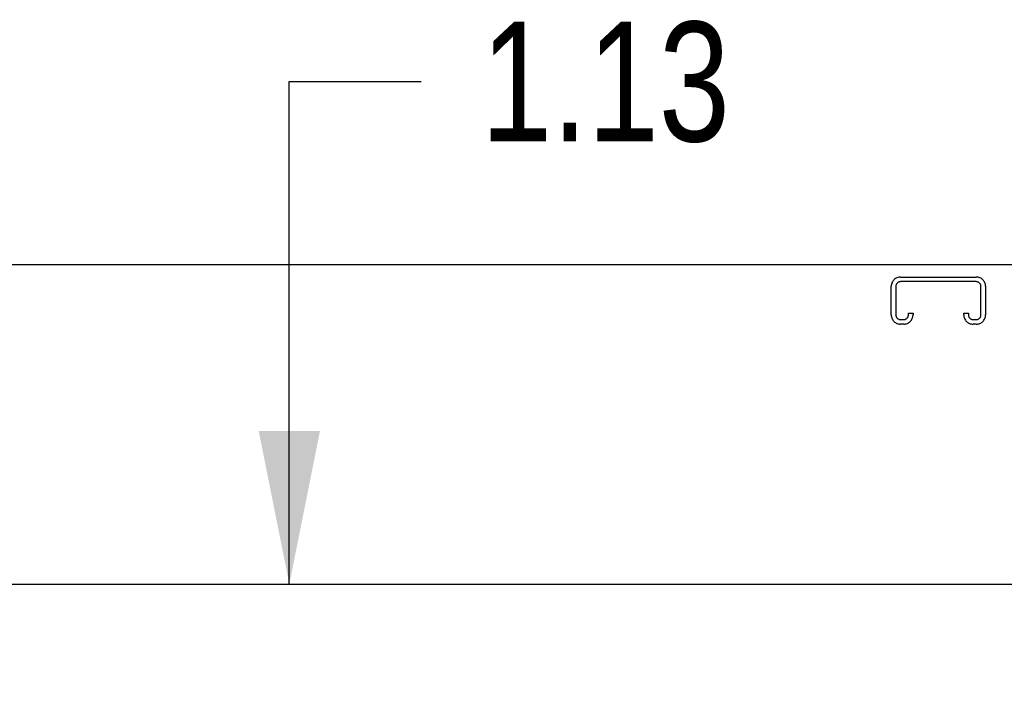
# Model space of a CAD drawing. Header units: inches. Extents: x 0 to 225, y 0 to 145.
# Tile 52 of 104: x 59.05 to 67.53, y 104.03 to 109.93. Entities that reach past the tile are written whole.
import ezdxf

# ---------------------------------------------------------------- set-up
doc = ezdxf.new("R2010")
doc.units = ezdxf.units.IN
doc.header["$LTSCALE"] = 12.349732
doc.header["$MEASUREMENT"] = 0
doc.linetypes.add('HIDDEN', pattern=[0.2, 0.1, -0.1])
doc.layers.get('0').update_dxf_attribs({"linetype": 'CONTINUOUS'})
doc.layers.add('DEFAULT_2', color=8, linetype='HIDDEN')
doc.layers.add('DIMENSIONS', color=7, linetype='CONTINUOUS')
doc.styles.get("Standard").update_dxf_attribs({"font": 'txt', "width": 0.8})
doc.dimstyles.new('DIMSTYLE_3', dxfattribs={"dimtxt": 1.030245, "dimasz": 1.320827, "dimexe": 0.09, "dimexo": 0.07, "dimgap": 0.039, "dimtad": 0, "dimtih": 1, "dimtoh": 1, "dimzin": 4, "dimdsep": 46, "dimtxsty": 'Standard', "dimblk": '_FILLED', "dimblk1": '_FILLED', "dimblk2": '_FILLED', "dimcen": 0.09, "dimadec": 0, "dimazin": 0, "dimtfac": 1, "dimtofl": 0, "dimtmove": 0, "dimatfit": 3, "dimldrblk": '_FILLED', "dimfxl": 0, "dimtolj": 1, "dimtzin": 4, "dimarcsym": 0})

# ---------------------------------------------------------------- blocks, each defined once
blk = doc.blocks.new('_FILLED')
at = {"color": 0, "linetype": 'ByBlock'}
blk.add_solid([(0, 0), (-1, 0.2), (-1, -0.2)], dxfattribs=at)
blk = doc.blocks.new('*D17')
at = {"layer": 'DIMENSIONS', "color": 2, "linetype": 'Continuous'}
for p, q in [((61.3727, 105.0717), (61.3727, 109.4011)), ((61.3727, 109.4011), (62.5086, 109.4011)), ((61.3727, 103.9467), (61.3727, 101.305))]:
    blk.add_line(p, q, dxfattribs=at)
at = {"layer": 'DIMENSIONS', "color": 2, "linetype": 'Continuous', "xscale": 1.3208269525, "yscale": 1.3208269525, "zscale": 1.3208269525}
for p, rotation in [((61.3727, 105.0717), 270), ((61.3727, 103.9467), 90)]:
    blk.add_blockref('_FILLED', p, dxfattribs=dict(at, rotation=rotation))
at = {"layer": 'DIMENSIONS', "color": 2, "linetype": 'Continuous', "insert": (63.0238, 109.9163), "char_height": 1.03025, "width": 3.296784, "attachment_point": 1, "line_spacing_factor": 0.9}
blk.add_mtext('1.13', dxfattribs=at)

msp = doc.modelspace()

# ---------------------------------------------------------------- linework, layer by layer
at = {"color": 3, "linetype": 'Continuous'}
for p, q in [((96.9126, 107.8217), (49.0166, 107.8217)), ((49.2146, 105.0717), (72.0271, 105.0717))]:
    msp.add_line(p, q, dxfattribs=at)
at = {"layer": 'DEFAULT_2', "color": 8, "linetype": 'HIDDEN'}
for p, q in [((66.6384, 107.7177), (67.2909, 107.7177)), ((67.2909, 107.6777), (66.6384, 107.6777)), ((66.5584, 107.3914), (66.5584, 107.6377)), ((66.5984, 107.6377), (66.5984, 107.3914)), ((67.3309, 107.3914), (67.3309, 107.6377)), ((67.3709, 107.6377), (67.3709, 107.3914)), ((66.7059, 107.3914), (66.7059, 107.4052)), ((66.7059, 107.4052), (66.7459, 107.4052)), ((66.7459, 107.4052), (66.7459, 107.3914)), ((67.1834, 107.3914), (67.1834, 107.4052)), ((67.1834, 107.4052), (67.2234, 107.4052)), ((67.2234, 107.4052), (67.2234, 107.3914)), ((66.6384, 107.3514), (66.6659, 107.3514)), ((66.6659, 107.3114), (66.6384, 107.3114)), ((67.2634, 107.3514), (67.2909, 107.3514)), ((67.2909, 107.3114), (67.2634, 107.3114))]:
    msp.add_line(p, q, dxfattribs=at)
for centre, radius, start, end in [((66.6384, 107.6377), 0.08, 90, 180), ((66.6384, 107.6377), 0.04, 90, 180), ((67.2909, 107.6377), 0.08, 0, 90), ((67.2909, 107.6377), 0.04, 0, 90), ((66.6384, 107.3914), 0.08, 180, 270), ((66.6384, 107.3914), 0.04, 180, 270), ((66.6659, 107.3914), 0.08, 270, 360), ((66.6659, 107.3914), 0.04, 270, 360), ((67.2634, 107.3914), 0.08, 180, 270), ((67.2634, 107.3914), 0.04, 180, 270), ((67.2909, 107.3914), 0.08, 270, 360), ((67.2909, 107.3914), 0.04, 270, 360)]:
    msp.add_arc(centre, radius, start, end, dxfattribs=at)

# ---------------------------------------------------------------- dimensions: what is measured, and where the dimension line sits
at = {"layer": 'DIMENSIONS', "color": 2, "linetype": 'Continuous'}
dim = msp.add_linear_dim(base=(61.3727230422, 105.0716635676), p1=(68.4021050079, 103.9466635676), p2=(72.0071050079, 105.0716635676), angle=90, dimstyle='DIMSTYLE_3', dxfattribs=at)
dim.commit()
dim.dimension.update_dxf_attribs({"geometry": '*D17', "text_midpoint": (64.6721487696, 109.4011328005), "dimtype": 160})

doc.saveas('drawing.dxf')
